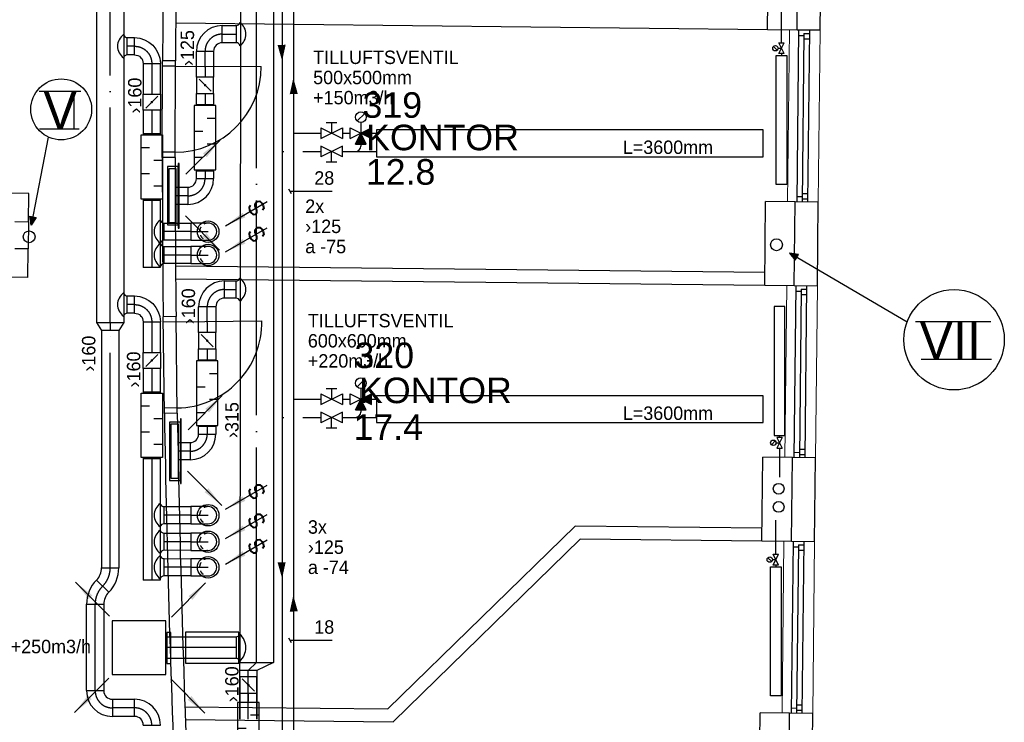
# Model space of a CAD drawing. Header units: millimetres. Extents: x 0 to 83130, y 0 to 57204.
# Tile 51 of 67: x 55985 to 65157, y 23652 to 30191. Entities that reach past the tile are written whole.
import ezdxf
from ezdxf.enums import TextEntityAlignment as Align

# ---------------------------------------------------------------- set-up
doc = ezdxf.new("R2010")
doc.units = ezdxf.units.MM
doc.header["$LTSCALE"] = 100
doc.header["$MEASUREMENT"] = 0
doc.header["$PDMODE"] = 1
for name, pattern in [('2V-CENT', [23, 20, -1.5, 0, -1.5]), ('V-GOMD', [0.8, 0.4, -0.4]), ('V-KU', [2, 1, 1]), ('V-V', [2, 1, 1])]:
    doc.linetypes.add(name, pattern=pattern)
doc.layers.get('0').update_dxf_attribs({"linetype": 'CONTINUOUS'})
for name, color, linetype in [('20603A200D001$0$832 Rominfo', 7, 'CONTINUOUS'), ('20603A200D001$0$A12-HEL1', 251, 'CONTINUOUS'), ('20603A200D001$0$A12-HEL3', 251, 'CONTINUOUS'), ('20603A200D001$0$A12-HEL4', 251, 'CONTINUOUS'), ('20603A200D001$0$A23-HEL1', 251, 'CONTINUOUS'), ('20603A200D001$0$A24-HEL1', 251, 'CONTINUOUS'), ('20603A200D001$0$A24-HEL2', 251, 'CONTINUOUS'), ('V060-', 3, 'CONTINUOUS'), ('V061-', 1, 'CONTINUOUS'), ('V070-', 3, 'CONTINUOUS'), ('V071-', 1, 'CONTINUOUS'), ('V090-', 2, 'CONTINUOUS'), ('V091', 1, 'CONTINUOUS'), ('V100-', 6, 'CONTINUOUS'), ('V110', 1, 'CONTINUOUS'), ('V110-', 6, 'CONTINUOUS'), ('V111', 1, 'CONTINUOUS'), ('V111-', 1, 'CONTINUOUS'), ('xref', 7, 'CONTINUOUS')]:
    doc.layers.add(name, color=color, linetype=linetype)
doc.styles.add('20603A200D001$0$Arial', font='arial.ttf', dxfattribs={"height": 238.125})
doc.styles.add('FISO', font='fiso')
doc.styles.add('ISO', font='ISO')
doc.styles.add('SIMPLEX', font='SIMPLEX')

# ---------------------------------------------------------------- blocks, each defined once
blk = doc.blocks.new('VUN')
at = {"color": 0}
blk.add_circle((0, 0), 0.5, dxfattribs=at)
blk = doc.blocks.new('CBOJ90_PB', base_point=(86107, 31352))
at = {"color": 0, "linetype": 'ByBlock'}
blk.add_arc((86106, 31353), 1, 270, 360, dxfattribs=at)
blk = doc.blocks.new('KBOJ90_PB', base_point=(86107, 31352))
at = {"color": 0, "linetype": 'ByBlock'}
for p, q in [((86106.5, 31353), (86107.5, 31353)), ((86106, 31352.5), (86106, 31351.5))]:
    blk.add_line(p, q, dxfattribs=at)
for radius in [1.5, 0.5]:
    blk.add_arc((86106, 31353), radius, 270, 360, dxfattribs=at)
blk = doc.blocks.new('3BOJ90_PB', base_point=(86107, 31352))
for p in [(86107, 31353), (86106, 31352)]:
    blk.add_point(p)
at = {"color": 1, "linetype": '2V-CENT'}
blk.add_blockref('CBOJ90_PB', (86107, 31352), dxfattribs=at)
at = {"color": 0, "linetype": 'ByBlock'}
blk.add_blockref('KBOJ90_PB', (86107, 31352), dxfattribs=at)
at = {"style": 'ISO', "flags": 3}
blk.add_attdef('0', (86107, 31352), '', height=1, dxfattribs=at)
blk = doc.blocks.new('LD_P')
for p, q in [((-0.5, 0.5), (-0.5, -0.5)), ((0.5, 0.5), (-0.5, 0.5)), ((0.5, -0.5), (0.5, 0.5)), ((-0.5, -0.5), (0.5, -0.5))]:
    blk.add_line(p, q)
at = {"color": 1}
for p, q in [((-0.3, 0.5), (-0.3, 0.1)), ((0.1, 0.5), (0.1, 0.1)), ((-0.1, -0.5), (-0.1, -0.1)), ((0.3, -0.5), (0.3, -0.1))]:
    blk.add_line(p, q, dxfattribs=at)
blk = doc.blocks.new('KSP_P', base_point=(16239.5, 22597.5))
at = {"color": 0, "linetype": 'ByBlock'}
for p, q in [((16240, 22598), (16239, 22598)), ((16239, 22598), (16239, 22597)), ((16240, 22597), (16240, 22598)), ((16239, 22597), (16240, 22597))]:
    blk.add_line(p, q, dxfattribs=at)
blk = doc.blocks.new('2SP_P', base_point=(16239.5, 22597.5))
for p in [(16239, 22597.5), (16240, 22597.5)]:
    blk.add_point(p)
at = {"color": 0, "linetype": 'ByBlock'}
blk.add_blockref('KSP_P', (16239.5, 22597.5), dxfattribs=at)
at = {"style": 'SIMPLEX', "flags": 3}
blk.add_attdef('0', (16239.5, 22597.5), '', height=1, dxfattribs=at)
blk = doc.blocks.new('K1A', base_point=(16237, 22591.5))
at = {"color": 0, "linetype": 'ByBlock'}
blk.add_line((16237, 22592), (16237, 22591), dxfattribs=at)
blk = doc.blocks.new('21A', base_point=(16237, 22591.5))
blk.add_point((16237, 22591.5))
at = {"color": 0, "linetype": 'ByBlock'}
blk.add_blockref('K1A', (16237, 22591.5), dxfattribs=at)
at = {"style": 'SIMPLEX', "flags": 3}
blk.add_attdef('0', (16237, 22591.5), '', height=1, dxfattribs=at)
blk = doc.blocks.new('C3A', base_point=(16246, 22590.5))
at = {"color": 0, "linetype": 'ByBlock'}
blk.add_line((16247, 22590.5), (16246, 22590.5), dxfattribs=at)
blk = doc.blocks.new('K3A', base_point=(16246, 22590.5))
at = {"color": 0, "linetype": 'ByBlock'}
for p, q in [((16246, 22591), (16247, 22591)), ((16247, 22591), (16247, 22590)), ((16247, 22590), (16246, 22590))]:
    blk.add_line(p, q, dxfattribs=at)
blk = doc.blocks.new('33A', base_point=(16246, 22590.5))
blk.add_point((16247, 22590.5))
at = {"color": 0, "linetype": 'ByBlock'}
blk.add_blockref('K3A', (16246, 22590.5), dxfattribs=at)
at = {"color": 1, "linetype": '2V-CENT'}
blk.add_blockref('C3A', (16246, 22590.5), dxfattribs=at)
at = {"style": 'SIMPLEX', "flags": 3}
blk.add_attdef('0', (16246, 22590.5), '', height=1, dxfattribs=at)
blk = doc.blocks.new('SPJALL', base_point=(16229, 22594))
at = {"color": 1}
blk.add_line((16228.625, 22593.625), (16229.375, 22594.375), dxfattribs=at)
at = {"color": 1, "const_width": 0.075}
blk.add_lwpolyline([(16229, 22594.0375, -1), (16229, 22593.9625, -1), (16229, 22594.0375, -1)], format="xyb", dxfattribs=at)
blk = doc.blocks.new('CIRC_P', base_point=(16254, 22587))
blk.add_circle((16254, 22587), 0.5)
blk = doc.blocks.new('CBOJ90_NB', base_point=(86107.402, 31352.24))
at = {"color": 0, "linetype": 'ByBlock'}
blk.add_line((86106.402, 31352.24), (86107.402, 31352.24), dxfattribs=at)
blk = doc.blocks.new('V420', base_point=(455, 404.5))
blk.add_line((455, 404.5), (464, 404.5))
blk.add_solid([(455, 404.5), (459, 405), (459, 404)])
blk = doc.blocks.new('V422', base_point=(16230, 22585))
blk.add_blockref('V420', (16230, 22585))
at = {"style": 'SIMPLEX'}
blk.add_text('s', height=4, rotation=90, dxfattribs=at).set_placement((16238, 22585), align=Align.CENTER)
blk = doc.blocks.new('CCDIMF_250X160X75', base_point=(3095.5, 30301.1))
at = {"color": 0, "linetype": 'ByBlock'}
blk.add_line((3058, 30301.1), (3133, 30301.1), dxfattribs=at)
blk = doc.blocks.new('KCDIMF_250X160X75', base_point=(3095.5, 30301.1))
at = {"color": 0, "linetype": 'ByBlock'}
for p, q in [((3058, 30176.1), (3058, 30426.1)), ((3058, 30426.1), (3133, 30381.1)), ((3133, 30381.1), (3133, 30221.1)), ((3133, 30221.1), (3058, 30176.1))]:
    blk.add_line(p, q, dxfattribs=at)
blk = doc.blocks.new('3CDIMF_250X160X75', base_point=(3095.5, 30301.1))
for p in [(3058, 30301.1), (3133, 30301.1)]:
    blk.add_point(p)
at = {"color": 0, "linetype": 'ByBlock'}
blk.add_blockref('KCDIMF_250X160X75', (3095.5, 30301.1), dxfattribs=at)
at = {"color": 1, "linetype": '2V-CENT'}
blk.add_blockref('CCDIMF_250X160X75', (3095.5, 30301.1), dxfattribs=at)
at = {"style": 'SIMPLEX', "flags": 3}
blk.add_attdef('0', (3095.5, 30301.1), '', height=1, dxfattribs=at)
blk = doc.blocks.new('V421', base_point=(455.5, 404.5))
at = {"rotation": 180}
blk.add_blockref('V420', (464.5, 404.5), dxfattribs=at)
blk = doc.blocks.new('CHDIMF_315X160X75')
at = {"color": 0, "linetype": 'ByBlock'}
blk.add_line((-37.5, 0), (37.5, -77.5), dxfattribs=at)
blk = doc.blocks.new('KHDIMF_315X160X75')
at = {"color": 0, "linetype": 'ByBlock'}
for p, q in [((-37.5, -157.5), (-37.5, 157.5)), ((-37.5, 157.5), (37.5, 2.5)), ((37.5, 2.5), (37.5, -157.5)), ((37.5, -157.5), (-37.5, -157.5))]:
    blk.add_line(p, q, dxfattribs=at)
blk = doc.blocks.new('3HDIMF_315X160X75')
for p in [(-37.5, 0), (37.5, -77.5)]:
    blk.add_point(p)
at = {"color": 0, "linetype": 'ByBlock'}
blk.add_blockref('KHDIMF_315X160X75', (0, 0), dxfattribs=at)
at = {"color": 1, "linetype": '2V-CENT'}
blk.add_blockref('CHDIMF_315X160X75', (0, 0), dxfattribs=at)
at = {"style": 'SIMPLEX', "flags": 3}
blk.add_attdef('0', (0, 0), '', height=1, dxfattribs=at)
blk = doc.blocks.new('TAK_P', base_point=(16247.5, 22586.5))
for p, q in [((16248, 22587), (16247, 22587)), ((16247, 22587), (16247, 22586)), ((16248, 22586), (16248, 22587)), ((16247, 22586), (16248, 22586))]:
    blk.add_line(p, q)
blk = doc.blocks.new('CBOJ45_P', base_point=(16236.061, 22619.837))
at = {"color": 0, "linetype": 'ByBlock'}
blk.add_arc((16235.44, 22621.337, 0.686), 1.5, 270, 315, dxfattribs=at)
blk = doc.blocks.new('KBOJ45_P', base_point=(16236.061, 22619.837))
at = {"color": 0, "linetype": 'ByBlock'}
for p, q in [((16235.44, 22619.337, 0.686), (16235.44, 22620.337, 0.686)), ((16236.147, 22620.63), (16236.854, 22619.923))]:
    blk.add_line(p, q, dxfattribs=at)
for radius in [1, 2]:
    blk.add_arc((16235.44, 22621.337, 0.686), radius, 270, 315, dxfattribs=at)
blk = doc.blocks.new('3BOJ45_P', base_point=(16236.061, 22619.837))
for p in [(16236.501, 22620.276), (16235.44, 22619.837)]:
    blk.add_point(p)
at = {"color": 0, "linetype": 'ByBlock'}
blk.add_blockref('KBOJ45_P', (16236.061, 22619.837), dxfattribs=at)
at = {"color": 1, "linetype": '2V-CENT'}
blk.add_blockref('CBOJ45_P', (16236.061, 22619.837), dxfattribs=at)
at = {"style": 'ISO', "flags": 3}
blk.add_attdef('0', (16236.061, 22619.837), '', height=1, dxfattribs=at)
blk = doc.blocks.new('20603A200D001')
at = {"layer": '20603A200D001$0$A12-HEL1', "color": 7, "linetype": 'Continuous', "lineweight": 0}
for points in [[(78625.5, 27765.2), (78608.1, 26165.3)], [(78910.5, 27762.1), (78893.1, 26162.2)], [(78599.6, 25385.3), (78582.1, 23785.4)], [(78884.6, 25382.2), (78867.1, 23782.3)], [(78573.6, 23005.5), (78556.2, 21405.6)], [(78858.6, 23002.4), (78841.2, 21402.5)]]:
    blk.add_lwpolyline(points, dxfattribs=at)
at = {"layer": '20603A200D001$0$A12-HEL3', "color": 7}
for points in [[(78420.5, 27767.4), (78429.1, 28547.4)], [(78695.5, 27764.4), (78420.5, 27767.4)], [(78394.6, 25387.6), (78403.1, 26167.5)], [(78678.1, 26164.5), (78403.1, 26167.5)], [(71535.6, 25977.9), (71532.9, 25727.9)], [(78669.6, 25384.6), (78394.6, 25387.6)], [(78368.6, 23007.7), (78377.1, 23787.7)], [(78652.1, 23784.7), (78377.1, 23787.7)], [(78643.6, 23004.7), (78368.6, 23007.7)], [(78342.7, 20627.9), (78351.2, 21407.8)], [(78626.2, 21404.8), (78351.2, 21407.8)]]:
    blk.add_lwpolyline(points, dxfattribs=at)
at = {"layer": '20603A200D001$0$A12-HEL4', "color": 7}
for points in [[(78695.5, 27764.4), (78704, 28544.4)], [(78910.5, 27762.1), (78919, 28542)], [(78910.5, 27762.1), (78695.5, 27764.4)], [(71538.5, 26242.8), (71048.5, 26248.2)], [(71535.6, 25977.9), (71538.5, 26242.8)], [(71535.6, 25977.9), (71538.5, 26242.8)], [(78669.6, 25384.6), (78678.1, 26164.5)], [(78893.1, 26162.2), (78678.1, 26164.5)], [(78884.6, 25382.2), (78893.1, 26162.2)], [(71535.6, 25977.9), (71410.6, 25979.2)], [(71532.9, 25727.9), (71407.9, 25729.2)], [(71530, 25462.9), (71532.9, 25727.9)], [(71530, 25462.9), (71040, 25468.2)], [(78884.6, 25382.2), (78669.6, 25384.6)], [(78643.6, 23004.7), (78652.1, 23784.7)], [(78867.1, 23782.3), (78652.1, 23784.7)], [(78858.6, 23002.4), (78867.1, 23782.3)], [(78858.6, 23002.4), (78643.6, 23004.7)], [(78617.7, 20624.9), (78626.2, 21404.8)], [(78841.2, 21402.5), (78626.2, 21404.8)], [(78832.6, 20622.5), (78841.2, 21402.5)]]:
    blk.add_lwpolyline(points, dxfattribs=at)
at = {"layer": '20603A200D001$0$A23-HEL1', "color": 7}
for points in [[(78710.5, 27764.3), (78693.1, 26164.4)], [(78710, 27714.3), (78760, 27713.7)], [(78760.2, 27733.7), (78743.1, 26163.8)], [(78760.2, 27733.7), (78810.2, 27733.2)], [(78810.5, 27763.2), (78793.1, 26163.3)], [(78759.6, 27683.7), (78809.7, 27683.2)], [(78743.9, 26243.8), (78793.9, 26243.3)], [(78693.6, 26214.4), (78743.6, 26213.8)], [(78743.4, 26193.8), (78793.4, 26193.3)], [(78684.6, 25384.4), (78667.1, 23784.5)], [(78684, 25334.4), (78734, 25333.9)], [(78734.2, 25353.9), (78717.1, 23784)], [(78734.2, 25353.9), (78784.2, 25353.3)], [(78784.6, 25383.3), (78767.1, 23783.4)], [(78733.7, 25303.9), (78783.7, 25303.3)], [(78718, 23864), (78768, 23863.4)], [(78667.7, 23834.5), (78717.7, 23834)], [(78717.4, 23814), (78767.4, 23813.4)], [(78658.6, 23004.5), (78641.2, 21404.6)], [(78658.1, 22954.5), (78708.1, 22954)], [(78708.3, 22974), (78691.2, 21404.1)], [(78708.3, 22974), (78758.3, 22973.5)], [(78758.6, 23003.5), (78741.2, 21403.6)], [(78707.7, 22924), (78757.7, 22923.5)], [(78692, 21484.1), (78742, 21483.5)], [(78641.7, 21454.6), (78691.7, 21454.1)], [(78691.5, 21434.1), (78741.5, 21433.5)]]:
    blk.add_lwpolyline(points, dxfattribs=at)
at = {"layer": '20603A200D001$0$A24-HEL1', "color": 7}
for points in [[(72782.5, 26577.9), (72785.1, 27477.9)], [(72905, 27427.6), (72785, 27427.9)], [(72902.5, 26577.6), (72905.1, 27477.6)], [(72905, 27427.6), (73705, 27425.2)], [(72902.7, 26627.6), (72782.7, 26627.9)], [(72802.5, 24195.7), (72790.4, 25095.6)], [(72911, 25047.2), (72791, 25045.6)], [(72922.5, 24197.3), (72910.4, 25097.2)], [(72911, 25047.2), (73711, 25058.1)], [(72921.9, 24247.3), (72801.9, 24245.7)]]:
    blk.add_lwpolyline(points, dxfattribs=at)
for centre, start, end in [((72905, 27427.6), 269.83321, 359.83293), ((72911, 25047.3), 270.77449, 0.77451)]:
    blk.add_arc(centre, 800, start, end, dxfattribs=at)
at = {"layer": '20603A200D001$0$A24-HEL2', "color": 7}
for points in [[(78420.5, 27767.4), (72907.7, 27827.6)], [(72905.1, 27477.6), (72785.1, 27478.3)], [(72902.5, 26577.6), (72782.5, 26577.5)], [(78395.9, 25507.6), (72906.2, 25567.4)], [(78394.6, 25387.6), (72907.1, 25447.4)], [(72910.4, 25097.2), (72790.4, 25096)], [(72922.5, 24197.3), (72802.6, 24195.3)], [(74884.2, 21445.6), (76627.8, 23146.7)], [(78369.9, 23127.7), (76627.8, 23146.7)], [(74932.6, 21325.1), (76676.2, 23026.2)], [(78368.6, 23007.7), (76676.2, 23026.2)], [(72993.9, 21466.2), (74884.2, 21445.6)], [(72998.3, 21346.2), (74932.6, 21325.1)]]:
    blk.add_lwpolyline(points, dxfattribs=at)
for centre, radius, start, end in [((215625.7, 26622.5), 142843.1, 179.425856, 179.656735), ((221369, 26577.5), 148466.6, 179.4307, 179.652651), ((217794.9, 26605.9), 145012.4, 180.011211, 180.596592), ((217673.7, 26605.9), 144771.2, 180.011218, 180.597089), ((217758.5, 26605.2), 144975.9, 180.95246, 182.480886), ((217810.3, 26606.9), 144907.8, 180.952797, 182.480677)]:
    blk.add_arc(centre, radius, start, end, dxfattribs=at)
at = {"layer": '20603A200D001$0$832 Rominfo', "style": '20603A200D001$0$Arial'}
for s, p in [('319', (74647.9, 26947.9)), ('KONTOR', (74681.7, 26645.8)), ('12.8', (74678.9, 26325.3)), ('320', (74572.9, 24617.8)), ('KONTOR', (74615.8, 24291.7)), ('17.4', (74563.6, 23950.2))]:
    blk.add_text(s, height=238.12, dxfattribs=at).set_placement(p)

msp = doc.modelspace()

# ---------------------------------------------------------------- linework, layer by layer
at = {"layer": 'V060-', "linetype": 'Continuous'}
for p, q in [((58045.66, 35035.45), (58034.5, 24209.44)), ((58349.5, 34803), (58349.5, 24209.44)), ((56703.61, 27373.27, 216), (56703.61, 32026.63, 216)), ((56953.61, 32026.63, 216), (56953.61, 27373.27, 216)), ((57871.5, 30137.11), (58000.99, 30137.11)), ((56987.38, 30024.42, 216), (57054.99, 30024.42, 216)), ((58000.99, 29977.11), (57871.5, 29977.11)), ((57054.99, 29864.42, 216), (56987.38, 29864.42, 216)), ((57631.5, 29750.85), (57631.5, 29897.11)), ((57791.5, 29897.11), (57791.5, 29750.85)), ((57134.99, 29784.42, 216), (57134.99, 29499.63, 216)), ((57294.99, 29499.63, 216), (57294.99, 29784.42, 216)), ((57631.5, 29656.1), (57631.5, 29750.85)), ((57791.5, 29750.85), (57791.5, 29656.1)), ((57631.5, 29402.78), (57631.5, 29506.14)), ((57791.5, 29506.14), (57791.5, 29402.78)), ((57134.99, 29349.66, 216), (57134.99, 29130.63, 216)), ((57294.99, 29130.63, 216), (57294.99, 29349.66, 216)), ((57631.5, 28712.36), (57631.5, 28783.18)), ((57791.5, 28783.18), (57791.5, 28712.36)), ((57442.94, 28632.59), (57551.47, 28632.59)), ((57134.99, 28511.02, 216), (57134.99, 27884.82, 216)), ((57294.99, 27884.82, 216), (57294.99, 28511.02, 216)), ((57551.47, 28472.59), (57442.94, 28472.59)), ((57329.33, 28298.94, 216), (57580.34, 28298.7, 216)), ((57580.34, 28138.7, 216), (57329.33, 28138.94, 216)), ((57329.33, 28081.15, 216), (57580.34, 28080.91, 216)), ((57580.34, 27920.91, 216), (57329.33, 27921.15, 216)), ((57891.86, 27759.81), (57999.62, 27759.81)), ((56987.38, 27619.84, 216), (57054.99, 27619.84, 216)), ((57651.86, 27373.55), (57651.86, 27519.81)), ((57811.86, 27519.81), (57811.86, 27373.55)), ((57999.62, 27599.81), (57891.86, 27599.81)), ((57054.99, 27459.84, 216), (56987.38, 27459.84, 216)), ((57134.99, 27379.84, 216), (57134.99, 27095.05, 216)), ((57294.99, 27095.05, 216), (57294.99, 27379.84, 216)), ((57651.86, 27278.81), (57651.86, 27373.55)), ((57811.86, 27373.55), (57811.86, 27278.81)), ((56748.63, 25089.85, 216), (56748.63, 27299.13, 216)), ((56908.63, 27299.13, 216), (56908.63, 25089.85, 216)), ((57651.86, 27025.49), (57651.86, 27128.84)), ((57811.86, 27128.84), (57811.86, 27025.49)), ((57134.99, 26945.09, 216), (57134.99, 26726.05, 216)), ((57294.99, 26726.05, 216), (57294.99, 26945.09, 216)), ((57651.86, 26335.07), (57651.86, 26405.89)), ((57811.86, 26405.89), (57811.86, 26335.07)), ((57463.29, 26255.3), (57571.82, 26255.3)), ((57134.99, 26106.45, 216), (57134.99, 24975.74, 216)), ((57294.99, 24975.74, 216), (57294.99, 26106.45, 216)), ((57571.82, 26095.3), (57463.29, 26095.3)), ((57329.33, 25659.53, 216), (57580.34, 25659.29, 216)), ((57580.34, 25499.29, 216), (57329.33, 25499.53, 216)), ((57329.33, 25412.43, 216), (57580.34, 25412.19, 216)), ((57580.34, 25252.19, 216), (57329.33, 25252.43, 216)), ((57329.33, 25175.01, 216), (57580.34, 25174.76, 216)), ((57580.34, 25014.76, 216), (57329.33, 25015.01, 216)), ((56608.03, 23946.59, 308.95), (56608.03, 24750.06, 216)), ((56768.03, 24750.06, 216), (56768.03, 23946.59, 308.95)), ((57355.62, 24447), (58000, 24447)), ((58000, 24247), (57355.62, 24247)), ((58034.5, 23679.94), (58034.5, 24134.5)), ((58194.5, 24134.5), (58194.5, 23679.94)), ((58034.5, 24073.93), (58034.5, 23679.94)), ((58194.5, 23679.94), (58194.5, 24073.93)), ((56848, 23865.9, 308.95), (57055.69, 23865.9, 308.95)), ((58034.5, 23847.01), (58034.5, 23923.97)), ((58194.5, 23923.97), (58194.5, 23847.01)), ((57055.69, 23705.9, 308.95), (56848, 23705.9, 308.95))]:
    msp.add_line(p, q, dxfattribs=at)
at = {"layer": 'V060-', "color": 1, "linetype": '2V-CENT'}
for p, q in [((58192, 24209.44), (58192, 30954.13)), ((56828.61, 27373.27, 216), (56828.61, 30877.55, 216)), ((57871.5, 30057.11), (58000.99, 30057.11)), ((57054.99, 29944.42, 216), (56987.38, 29944.42, 216)), ((57711.5, 29750.85), (57711.5, 29897.11)), ((57214.99, 29784.42, 216), (57214.99, 29499.63, 216)), ((57711.5, 29750.85), (57711.5, 29656.1)), ((57711.5, 29506.14), (57711.5, 29402.78)), ((57214.99, 29349.66, 216), (57214.99, 29130.63, 216)), ((57711.5, 28783.18), (57711.5, 28712.36)), ((57551.47, 28552.59), (57442.94, 28552.59)), ((57214.99, 28511.02, 216), (57214.99, 27884.82, 216)), ((57580.34, 28218.7, 216), (57329.33, 28218.94, 216)), ((57580.34, 28000.91, 216), (57329.33, 28001.15, 216)), ((57891.86, 27679.81), (57999.62, 27679.81)), ((57054.99, 27539.84, 216), (56987.38, 27539.84, 216)), ((57731.86, 27373.55), (57731.86, 27519.81)), ((57214.99, 27379.84, 216), (57214.99, 27095.05, 216)), ((57731.86, 27373.55), (57731.86, 27278.81)), ((56828.63, 25089.85, 216), (56828.63, 27299.13, 216)), ((57731.86, 27128.84), (57731.86, 27025.49)), ((57214.99, 26945.09, 216), (57214.99, 26726.05, 216)), ((57731.86, 26405.89), (57731.86, 26335.07)), ((57571.82, 26175.3), (57463.29, 26175.3)), ((57214.99, 26106.45, 216), (57214.99, 24975.74, 216)), ((57580.34, 25579.29, 216), (57329.33, 25579.53, 216)), ((57580.34, 25332.19, 216), (57329.33, 25332.43, 216)), ((57580.34, 25094.76, 216), (57329.33, 25095.01, 216)), ((56688.03, 23946.59, 308.95), (56688.03, 24750.06, 216)), ((58000, 24347), (57355.62, 24347)), ((58114.5, 23679.94), (58114.5, 24134.5)), ((58114.5, 23679.94), (58114.5, 24073.93)), ((58114.5, 23923.97), (58114.5, 23847.01)), ((57055.69, 23785.9, 308.95), (56848, 23785.9, 308.95))]:
    msp.add_line(p, q, dxfattribs=at)
at = {"layer": 'V060-'}
for p, q in [((58000.99, 30137.11), (58000.99, 29977.11)), ((56987.38, 29864.42, 216), (56987.38, 30024.42, 216)), ((57329.33, 28138.94, 216), (57329.33, 28298.94, 216)), ((57329.33, 27921.15, 216), (57329.33, 28081.15, 216)), ((57999.62, 27759.81), (57999.62, 27599.81)), ((56987.38, 27459.84, 216), (56987.38, 27619.84, 216)), ((57329.33, 25499.53, 216), (57329.33, 25659.53, 216)), ((57329.33, 25252.43, 216), (57329.33, 25412.43, 216)), ((57329.33, 25015.01, 216), (57329.33, 25175.01, 216)), ((58000, 24447), (58000, 24247))]:
    msp.add_line(p, q, dxfattribs=at)
at = {"layer": 'V060-', "color": 3, "linetype": 'ByBlock'}
for p, q in [((57740.34, 28298.7, 216), (57580.34, 28298.7, 216)), ((57580.34, 28298.7, 216), (57580.34, 28138.7, 216)), ((57580.34, 28138.7, 216), (57740.34, 28138.7, 216)), ((57740.34, 28080.91, 216), (57580.34, 28080.91, 216)), ((57580.34, 28080.91, 216), (57580.34, 27920.91, 216)), ((57580.34, 27920.91, 216), (57740.34, 27920.91, 216)), ((57580.34, 25659.29, 216), (57580.34, 25499.29, 216)), ((57740.34, 25659.29, 216), (57580.34, 25659.29, 216)), ((57580.34, 25499.29, 216), (57740.34, 25499.29, 216)), ((57580.34, 25412.19, 216), (57580.34, 25252.19, 216)), ((57740.34, 25412.19, 216), (57580.34, 25412.19, 216)), ((57580.34, 25252.19, 216), (57740.34, 25252.19, 216)), ((57580.34, 25174.76, 216), (57580.34, 25014.76, 216)), ((57740.34, 25174.76, 216), (57580.34, 25174.76, 216)), ((57580.34, 25014.76, 216), (57740.34, 25014.76, 216))]:
    msp.add_line(p, q, dxfattribs=at)
at = {"layer": 'V060-', "color": 1}
for points in [[(57530.81, 24202.93), (58025.31, 24202.93), (58025.31, 24490.67), (57530.81, 24490.67)], [(57355.67, 24199.54), (57391.94, 24199.54), (57391.94, 24487.29), (57355.67, 24487.29)]]:
    msp.add_lwpolyline(points, close=True, dxfattribs=at)
at = {"layer": 'V060-'}
for centre, radius, start, end in [((58000.67, 30172.78), 35.67, 270.516324, 347.406413), ((57961.7, 30057.11), 130.71, 304.367445, 415.632555), ((57026.67, 29944.42, 216), 130.71, 124.367445, 235.632555), ((56987.7, 30060.09, 216), 35.67, 192.593587, 269.483676), ((58000.67, 29941.44), 35.67, 12.593587, 89.483676), ((56987.7, 29828.75, 216), 35.67, 90.516324, 167.406413), ((57368.63, 28218.94, 216), 130.71, 124.367445, 235.632555), ((57329.65, 28334.61, 216), 35.67, 192.593587, 269.483676), ((57368.63, 28001.15, 216), 130.71, 124.367445, 235.632555), ((57329.65, 28103.27, 216), 35.67, 90.516324, 167.406413), ((57329.65, 28116.82, 216), 35.67, 192.593587, 269.483676), ((57329.65, 27885.48, 216), 35.67, 90.516324, 167.406413), ((57999.29, 27795.49), 35.67, 270.516324, 347.406413), ((57960.32, 27679.81), 130.71, 304.367445, 415.632555), ((57026.67, 27539.84, 216), 130.71, 124.367445, 235.632555), ((56987.7, 27655.51, 216), 35.67, 192.593587, 269.483676), ((57999.29, 27564.14), 35.67, 12.593587, 89.483676), ((56987.7, 27424.17, 216), 35.67, 90.516324, 167.406413), ((57368.63, 25579.53, 216), 130.71, 124.367445, 235.632555), ((57329.65, 25695.2, 216), 35.67, 192.593587, 269.483676), ((57329.65, 25463.86, 216), 35.67, 90.516324, 167.406413), ((57368.63, 25332.43, 216), 130.71, 124.367445, 235.632555), ((57329.65, 25448.1, 216), 35.67, 192.593587, 269.483676), ((57329.65, 25216.76, 216), 35.67, 90.516324, 167.406413), ((57368.63, 25095.01, 216), 130.71, 124.367445, 235.632555), ((57329.65, 25210.68, 216), 35.67, 192.593587, 269.483676), ((57329.65, 24979.33, 216), 35.67, 90.516324, 167.406413), ((57999.68, 24482.67), 35.67, 270.516324, 347.406413), ((57919.29, 24347), 172.13, 312.012589, 407.987411), ((57999.68, 24211.33), 35.67, 12.593587, 89.483676)]:
    msp.add_arc(centre, radius, start, end, dxfattribs=at)
at = {"layer": 'V060-', "color": 3, "linetype": 'V-GOMD'}
for centre in [(57740.34, 28218.7, 216), (57740.34, 28000.91, 216), (57740.34, 25579.29, 216), (57740.34, 25332.19, 216), (57740.34, 25094.76, 216)]:
    msp.add_arc(centre, 80, 89.99993, 269.99993, dxfattribs=at)
at = {"layer": 'V060-', "color": 3, "linetype": 'ByBlock'}
for centre in [(57740.34, 28218.7, 216), (57740.34, 28000.91, 216), (57740.34, 25579.29, 216), (57740.34, 25332.19, 216), (57740.34, 25094.76, 216)]:
    msp.add_arc(centre, 80, 269.99993, 449.99993, dxfattribs=at)
at = {"layer": 'V070-'}
for p, q in [((57460.87, 28824.09), (57360.87, 28824.09)), ((57360.87, 28824.09), (57360.87, 28281.09)), ((57372.94, 28802.59), (57372.94, 28302.59)), ((57442.94, 28802.59), (57372.94, 28802.59)), ((57442.94, 28302.59), (57442.94, 28802.59)), ((57460.87, 28853.59), (57460.87, 28251.59)), ((57468.87, 28853.59), (57460.87, 28853.59)), ((57460.87, 28281.09), (57460.87, 28824.09)), ((57468.87, 28251.59), (57468.87, 28853.59)), ((57360.87, 28281.09), (57460.87, 28281.09)), ((57372.94, 28302.59), (57442.94, 28302.59)), ((57460.87, 28251.59), (57468.87, 28251.59)), ((57381.23, 26446.8), (57381.23, 25903.8)), ((57481.23, 26446.8), (57381.23, 26446.8)), ((57393.29, 26425.3), (57393.29, 25925.3)), ((57463.29, 26425.3), (57393.29, 26425.3)), ((57463.29, 25925.3), (57463.29, 26425.3)), ((57481.23, 26476.3), (57481.23, 25874.3)), ((57489.23, 26476.3), (57481.23, 26476.3)), ((57481.23, 25903.8), (57481.23, 26446.8)), ((57489.23, 25874.3), (57489.23, 26476.3)), ((57381.23, 25903.8), (57481.23, 25903.8)), ((57393.29, 25925.3), (57463.29, 25925.3)), ((57481.23, 25874.3), (57489.23, 25874.3))]:
    msp.add_line(p, q, dxfattribs=at)
at = {"layer": 'V091', "color": 3}
for p, q in [((56555.11, 29523.28), (56166.16, 29523.28)), ((56490.18, 29522.55), (56490.18, 29172.1)), ((56538.37, 29172.83), (56170.26, 29172.83)), ((64328.6, 27383.07), (65029.84, 27383.07)), ((64380.9, 27032.63), (65038.55, 27032.63))]:
    msp.add_line(p, q, dxfattribs=at)
at = {"layer": 'V091'}
for p, q in [((56251.2, 29099.17), (56092.16, 28278.35)), ((56092.16, 28278.35), (56078.74, 28361.49)), ((56078.74, 28361.49), (56138.6, 28350.05)), ((56138.6, 28350.05), (56092.16, 28278.35)), ((63238.82, 28006.17), (63154.3, 28018.52)), ((63154.3, 28018.52), (63207.96, 27953.62)), ((64250.45, 27375.81), (63154.3, 28018.52)), ((63207.96, 27953.62), (63238.82, 28006.17))]:
    msp.add_line(p, q, dxfattribs=at)
for centre, radius in [((56371.38, 29356.5), 283.79), ((64688.96, 27213.12), 467.71)]:
    msp.add_circle(centre, radius, dxfattribs=at)
for points in [[(56078.74, 28361.49), (56138.6, 28350.05), (56092.16, 28278.35)], [(63207.96, 27953.62), (63238.82, 28006.17), (63154.3, 28018.52)]]:
    msp.add_solid(points, dxfattribs=at)
at = {"layer": 'V100-', "linetype": 'V-V'}
for p, q in [((63080.88, 29975.55), (63080.88, 30341.81)), ((63080.88, 29875.55), (63080.88, 29857.78)), ((63061.63, 26303.29), (63061.63, 26321.05)), ((63061.63, 26203.29), (63061.63, 25934.18)), ((63028.97, 25215.83), (63028.97, 25533.8)), ((63028.97, 25115.83), (63028.97, 25098.07))]:
    msp.add_line(p, q, dxfattribs=at)
at = {"layer": 'V100-', "color": 1}
for p, q in [((63041.7, 29907.87), (63006.34, 29943.23)), ((63049.02, 29925.55), (63080.88, 29925.55)), ((63105.88, 29875.55), (63055.88, 29975.55)), ((63055.88, 29875.55), (63105.88, 29975.55)), ((63055.88, 29975.55), (63105.88, 29975.55)), ((63105.88, 29875.55), (63055.88, 29875.55)), ((63022.44, 26270.97), (62987.09, 26235.61)), ((63029.76, 26253.29), (63061.63, 26253.29)), ((63036.63, 26303.29), (63086.63, 26203.29)), ((63086.63, 26303.29), (63036.63, 26203.29)), ((63086.63, 26303.29), (63036.63, 26303.29)), ((63036.63, 26203.29), (63086.63, 26203.29)), ((62989.78, 25148.15), (62954.43, 25183.51)), ((62997.11, 25165.83), (63028.97, 25165.83)), ((63003.97, 25215.83), (63053.97, 25215.83)), ((63003.97, 25115.83), (63053.97, 25215.83)), ((63053.97, 25115.83), (63003.97, 25215.83)), ((63053.97, 25115.83), (63003.97, 25115.83))]:
    msp.add_line(p, q, dxfattribs=at)
for points in [[(63030.88, 29857.78), (63130.88, 29857.78), (63130.88, 28657.78), (63030.88, 28657.78)], [(63011.63, 26321.05), (63111.63, 26321.05), (63111.63, 27521.05), (63011.63, 27521.05)], [(62978.97, 25098.07), (63078.97, 25098.07), (63078.97, 23898.07), (62978.97, 23898.07)]]:
    msp.add_lwpolyline(points, close=True, dxfattribs=at)
for centre in [(63024.02, 29925.55), (63004.76, 26253.29), (62972.11, 25165.83)]:
    msp.add_circle(centre, 25, dxfattribs=at)
at = {"layer": 'V110', "color": 1}
for p, q in [((59127.92, 29249.05), (59198.63, 29319.76)), ((58790.39, 29184.41), (58790.39, 29084.41)), ((58790.39, 29184.41), (58990.39, 29084.41)), ((58790.39, 29084.41), (58990.39, 29184.41)), ((58840.39, 29234.41), (58940.39, 29234.41)), ((58890.39, 29234.41), (58890.39, 29134.41)), ((58990.39, 29184.41), (58990.39, 29084.41)), ((59063.27, 29084.41), (59063.27, 29184.41)), ((59063.27, 29184.41), (59263.27, 29084.41)), ((59063.27, 29084.41), (59263.27, 29184.41)), ((59163.27, 29234.41), (59163.27, 29134.41)), ((59263.27, 29084.41), (59263.27, 29184.41)), ((59113.27, 29034.41), (59163.27, 29134.41)), ((59213.27, 29034.41), (59163.27, 29134.41)), ((58790.39, 29015.11), (58790.39, 28915.11)), ((58990.39, 28915.11), (58790.39, 29015.11)), ((58990.39, 29015.11), (58790.39, 28915.11)), ((58990.39, 28915.11), (58990.39, 29015.11)), ((59113.27, 29034.41), (59213.27, 29034.41)), ((58890.39, 28865.11), (58890.39, 28965.11)), ((58940.39, 28865.11), (58840.39, 28865.11)), ((59127.92, 26773.55), (59198.63, 26844.26)), ((58790.39, 26708.91), (58790.39, 26608.91)), ((58790.39, 26708.91), (58990.39, 26608.91)), ((58790.39, 26608.91), (58990.39, 26708.91)), ((58840.39, 26758.91), (58940.39, 26758.91)), ((58890.39, 26758.91), (58890.39, 26658.91)), ((58990.39, 26708.91), (58990.39, 26608.91)), ((59063.27, 26608.91), (59063.27, 26708.91)), ((59063.27, 26708.91), (59263.27, 26608.91)), ((59063.27, 26608.91), (59263.27, 26708.91)), ((59163.27, 26758.91), (59163.27, 26658.91)), ((59263.27, 26608.91), (59263.27, 26708.91)), ((59113.27, 26558.91), (59163.27, 26658.91)), ((59213.27, 26558.91), (59163.27, 26658.91)), ((58790.39, 26539.61), (58790.39, 26439.61)), ((58990.39, 26439.61), (58790.39, 26539.61)), ((58990.39, 26539.61), (58790.39, 26439.61)), ((58990.39, 26439.61), (58990.39, 26539.61)), ((59113.27, 26558.91), (59213.27, 26558.91)), ((58890.39, 26389.61), (58890.39, 26489.61)), ((58940.39, 26389.61), (58840.39, 26389.61))]:
    msp.add_line(p, q, dxfattribs=at)
at = {"layer": 'V110'}
for points in [[(59309.42, 28916.34), (62909.42, 28916.34), (62909.42, 29166.34), (59309.42, 29166.34)], [(59309.42, 26440.84), (62909.42, 26440.84), (62909.42, 26690.84), (59309.42, 26690.84)]]:
    msp.add_lwpolyline(points, close=True, dxfattribs=at)
at = {"layer": 'V110', "color": 1}
for centre in [(59163.27, 29284.41), (59163.27, 26808.91)]:
    msp.add_circle(centre, 50, dxfattribs=at)
at = {"layer": 'V110'}
for points in [[(59263.27, 29084.41), (59263.27, 29184.41), (59163.27, 29134.41)], [(59113.27, 29034.41), (59213.27, 29034.41), (59163.27, 29134.41)], [(59263.27, 26608.91), (59263.27, 26708.91), (59163.27, 26658.91)], [(59113.27, 26558.91), (59213.27, 26558.91), (59163.27, 26658.91)]]:
    msp.add_solid(points, dxfattribs=at)
at = {"layer": 'V110-', "linetype": 'V-V'}
for p, q in [((58429.3, 34734.92), (58429.3, 22240.6)), ((58534.04, 34692.07), (58534.04, 22409.9)), ((59163.27, 29034.41), (59163.27, 29015.11)), ((59163.27, 26558.91), (59163.27, 26539.61))]:
    msp.add_line(p, q, dxfattribs=at)
at = {"layer": 'V110-', "linetype": 'V-KU'}
for p, q in [((58534.04, 29134.41), (58790.39, 29134.41)), ((58990.39, 29134.41), (59063.27, 29134.41)), ((59263.27, 29134.41), (59309.42, 29134.41)), ((58429.3, 28965.11), (58446.54, 28965.11)), ((58621.54, 28965.11), (58790.39, 28965.11)), ((58990.39, 28965.11), (59309.42, 28965.11)), ((58534.04, 26658.91), (58790.39, 26658.91)), ((58990.39, 26658.91), (59063.27, 26658.91)), ((59263.27, 26658.91), (59309.42, 26658.91)), ((58429.3, 26489.61), (58446.54, 26489.61)), ((58621.54, 26489.61), (58790.39, 26489.61)), ((58990.39, 26489.61), (59309.42, 26489.61))]:
    msp.add_line(p, q, dxfattribs=at)
at = {"layer": 'V110-'}
for points in [[(58429.36, 29807.04, 0, 75, 0), (58424.79, 29956.97, 75, 75, 0)], [(58533.43, 29649.38, 0, 75, 0), (58538, 29499.45, 75, 75, 0)], [(58429.36, 24990.91, 0, 75, 0), (58424.79, 25140.84, 75, 75, 0)], [(58533.43, 24833.26, 0, 75, 0), (58538, 24683.33, 75, 75, 0)]]:
    msp.add_lwpolyline(points, format="xyseb", dxfattribs=at)
at = {"layer": 'V110-', "linetype": 'V-V'}
for centre in [(59113.27, 29015.11), (59113.27, 26539.61)]:
    msp.add_arc(centre, 50, 270, 360, dxfattribs=at)
at = {"layer": 'V111-'}
for p, q in [((58488.12, 28617.34), (58513.12, 28574.04)), ((58500.62, 28595.69), (58668.26, 28595.69)), ((58668.26, 28595.69), (58896.76, 28595.69)), ((58488.12, 24437.91), (58513.12, 24394.61)), ((58500.62, 24416.26), (58668.26, 24416.26)), ((58668.26, 24416.26), (58896.76, 24416.26))]:
    msp.add_line(p, q, dxfattribs=at)

# ---------------------------------------------------------------- block references
at = {"layer": 'V060-', "linetype": 'Continuous'}
for name, p, xscale, yscale, zscale, rotation in [('3BOJ90_PB', (57711.5, 30057.11), 160, 160, 160, 180), ('3BOJ90_PB', (57214.99, 29944.42, 216), -160, 160, 160, 180), ('2SP_P', (57711.5, 29581.1), 150, 160.0000000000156, 150, 90), ('2SP_P', (57214.99, 29424.63, 216), -150, 160.0000000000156, 150, 270), ('33A', (57711.5, 29392.78), 10, 160.0000000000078, 10, 90), ('33A', (57214.99, 29120.63, 216), -10, 160.0000000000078, 10, 270), ('33A', (57711.5, 28792.78), 10, 160.0000000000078, 10, 270), ('33A', (57214.99, 28520.63, 216), -10, 160.0000000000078, 10, 90), ('21A', (57214.01, 27884.77, 216), 160.0000000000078, 160.0000000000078, 160.0000000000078, 270), ('3BOJ90_PB', (57731.86, 27679.81), 160, 160, 160, 180), ('3BOJ90_PB', (57214.99, 27539.84, 216), -160, 160, 160, 180), ('2SP_P', (57731.86, 27203.81), 150, 160.0000000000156, 150, 90), ('2SP_P', (57214.99, 27020.05, 216), -150, 160.0000000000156, 150, 270), ('33A', (57731.86, 27015.49), 10, 160.0000000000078, 10, 90), ('33A', (57214.99, 26716.05, 216), -10, 160.0000000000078, 10, 270), ('33A', (57731.86, 26415.49), 10, 160.0000000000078, 10, 270), ('33A', (57214.99, 26116.05, 216), -10, 160.0000000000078, 10, 90), ('3BOJ45_P', (56828, 24989.59, 216), 160, 160, 160, 44.99999999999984), ('3BOJ45_P', (56687.41, 24849, 216), 160, 160, 160, 225), ('21A', (57214.01, 24975.69, 216), 160.0000000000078, 160.0000000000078, 160.0000000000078, 270), ('2SP_P', (58114.5, 23998.93), 150, 160.0000000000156, 150, 90), ('3BOJ90_PB', (56688, 23785.9, 308.95), 160, 160, 160, 270), ('3BOJ90_PB', (57215.29, 23785.9, 308.95), 160.0000000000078, 160.0000000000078, 160.0000000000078, 90)]:
    msp.add_blockref(name, p, dxfattribs=dict(at, xscale=xscale, yscale=yscale, zscale=zscale, rotation=rotation))
at = {"layer": 'V060-'}
for name, p, xscale, yscale, zscale, rotation in [('SPJALL', (57711.5, 29581.1), 150, 150, 150, 90), ('SPJALL', (57214.99, 29424.63, 216), -150, 150, 150, 270), ('LD_P', (57711.5, 29092.78), 600, 200, 600, 90), ('LD_P', (57214.99, 28820.63, 216), -600, 200, 600, 270), ('SPJALL', (57731.86, 27203.81), 150, 150, 150, 90), ('SPJALL', (57214.99, 27020.05, 216), -150, 150, 150, 270), ('LD_P', (57731.86, 26715.49), 600, 200, 600, 90), ('LD_P', (57214.99, 26416.05, 216), -600, 200, 600, 270), ('SPJALL', (58114.5, 23998.93), 150, 150, 150, 90), ('LD_P', (58114.5, 23537.01), 600, 200, 600, 90)]:
    msp.add_blockref(name, p, dxfattribs=dict(at, xscale=xscale, yscale=yscale, zscale=zscale, rotation=rotation))
at = {"layer": 'V060-', "linetype": 'Continuous', "xscale": 160, "yscale": 160, "zscale": 160}
for p in [(57711.5, 28552.36), (57731.86, 26175.07)]:
    msp.add_blockref('3BOJ90_PB', p, dxfattribs=at)
at = {"layer": 'V060-', "color": 1, "linetype": '2V-CENT', "xscale": 160, "yscale": 160, "zscale": 160}
for p in [(57740.34, 28218.7, 216), (57740.34, 28000.91, 216), (57740.34, 25579.29, 216), (57740.34, 25332.19, 216), (57740.34, 25094.76, 216)]:
    msp.add_blockref('CBOJ90_NB', p, dxfattribs=at)
at = {"layer": 'V060-', "linetype": 'Continuous', "rotation": 270}
for name, p in [('3CDIMF_250X160X75', (56828.61, 27335.77, 216)), ('3HDIMF_315X160X75', (58192, 24172))]:
    msp.add_blockref(name, p, dxfattribs=at)
at = {"layer": 'V070-', "yscale": 50, "zscale": 50}
for name, p, xscale, rotation in [('V421', (57533.14, 28752.64), 50, 45), ('V422', (57901.39, 28273.49, 216), 50, 30), ('V421', (57528.97, 28365.48), 50, 314.9999999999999), ('V422', (57901.39, 28029.85, 216), 50, 30), ('V421', (57553.5, 26375.34), 50, 45), ('V421', (57549.33, 25988.19), 50, 314.9999999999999), ('V422', (57901.39, 25634.08, 216), 50, 30), ('V422', (57901.39, 25361.13, 216), 50, 30), ('V422', (57901.39, 25123.71, 216), 50, 30), ('V421', (56822.2, 24638.55), -50, 315), ('V421', (57398.63, 24631.38), -50, 225), ('V421', (56815.03, 24062.12), -50, 45), ('V421', (57391.46, 24054.95), -50, 135)]:
    msp.add_blockref(name, p, dxfattribs=dict(at, xscale=xscale, rotation=rotation))
at = {"layer": 'V070-'}
for name, p, xscale, yscale, zscale in [('CIRC_P', (57740.34, 28218.7, 216), 200, 200, 200), ('CIRC_P', (57740.34, 28000.91, 216), 200, 200, 200), ('CIRC_P', (57740.34, 25579.29, 216), 200, 200, 200), ('CIRC_P', (57740.34, 25332.19, 216), 200, 200, 200), ('CIRC_P', (57740.34, 25094.76, 216), 200, 200, 200), ('TAK_P', (57095.96, 24347.52), 500, 500, 500)]:
    msp.add_blockref(name, p, dxfattribs=dict(at, xscale=xscale, yscale=yscale, zscale=zscale))
at = {"layer": 'V070-', "linetype": 'Continuous', "xscale": 10, "yscale": 200, "zscale": 10}
msp.add_blockref('33A', (57345.96, 24347.52), dxfattribs=at)
at = {"layer": 'V090-', "color": 1, "xscale": 110, "yscale": 110, "zscale": 110}
for p in [(56072.79, 28170.84), (63034.66, 28096.59)]:
    msp.add_blockref('VUN', p, dxfattribs=at)
at = {"layer": 'V100-', "color": 1, "xscale": 100, "yscale": 100, "zscale": 100}
for p in [(63055.04, 25825.68), (63055.04, 25656.38)]:
    msp.add_blockref('VUN', p, dxfattribs=at)
at = {"layer": 'xref'}
msp.add_blockref('20603A200D001', (-15469.5, 2330.58), dxfattribs=at)

# ---------------------------------------------------------------- texts
at = {"layer": 'V061-', "color": 1, "style": 'FISO'}
for s, p in [('›125', (57609.25, 29760.41)), ('›160', (57119.28, 29317.6)), ('›160', (57618.43, 27356.76)), ('›160', (56689.79, 26915.9)), ('›160', (57108.33, 26768.48)), ('›315', (58023.9, 26297.85)), ('›160', (58023.9, 23838.21))]:
    msp.add_text(s, height=125, rotation=90, dxfattribs=at).set_placement(p)
for s, p in [('TILLUFTSVENTIL', (58718.66, 29778.86)), ('500x500mm', (58718.66, 29591.36)), ('+150m3/h', (58718.66, 29403.86)), ('TILLUFTSVENTIL', (58669.12, 27328.11)), ('600x600mm', (58669.12, 27140.61)), ('+220m3/h', (58669.12, 26953.11)), ('+250m3/h', (55900.91, 24294.58))]:
    msp.add_text(s, height=125, dxfattribs=at).set_placement(p)
at = {"layer": 'V071-', "color": 1, "style": 'FISO'}
for s, p in [('2x', (58644.73, 28392.88)), ('›125', (58644.73, 28205.38)), ('a -75', (58644.73, 28017.88)), ('3x', (58669.84, 25407.13)), ('›125', (58669.84, 25219.63)), ('a -74', (58669.84, 25032.13))]:
    msp.add_text(s, height=125, dxfattribs=at).set_placement(p)
at = {"layer": 'V091', "color": 3, "style": 'FISO'}
for s, p in [('V', (56205.97, 29173.29)), ('VII', (64366.8, 27033.09))]:
    msp.add_text(s, height=350, dxfattribs=at).set_placement(p)
at = {"layer": 'V111', "color": 1, "style": 'FISO'}
for p in [(61603.06, 28941.85), (61603.06, 26466.35)]:
    msp.add_text('L=3600mm', height=125, dxfattribs=at).set_placement(p)
at = {"layer": 'V111-', "color": 1, "style": 'FISO'}
for s, p in [('28', (58728.9, 28655.69)), ('18', (58728.9, 24476.26))]:
    msp.add_text(s, height=125, dxfattribs=at).set_placement(p)

doc.saveas('drawing.dxf')
